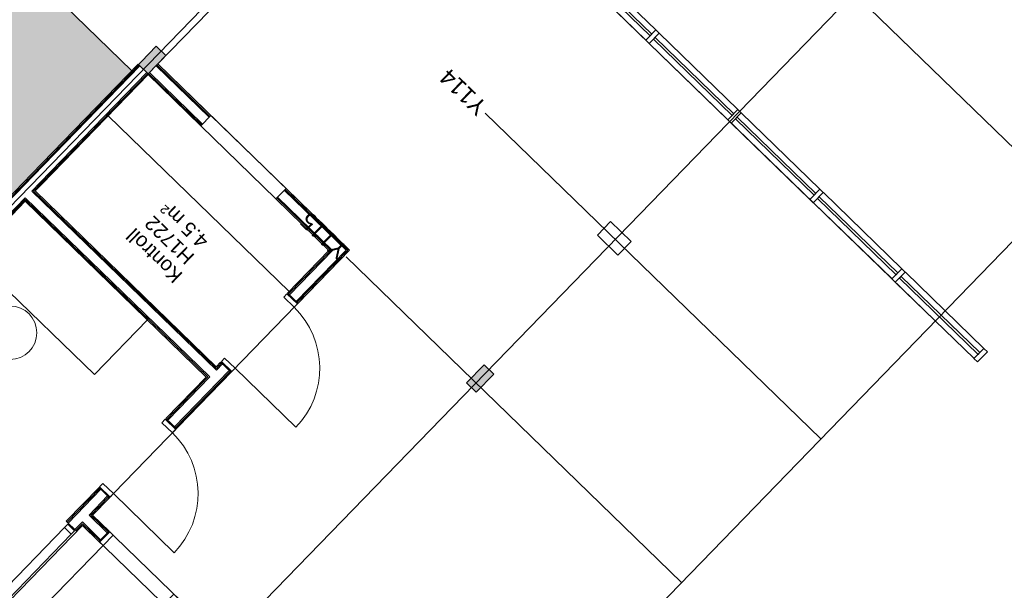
# Model space of a CAD drawing. Header units: millimetres. Extents: x 1395914 to 1460038, y 2368732 to 2439619.
# Tile 20 of 40: x 1435400 to 1445739, y 2387575 to 2393564. Entities that reach past the tile are written whole.
import ezdxf

# ---------------------------------------------------------------- set-up
doc = ezdxf.new("R2010")
doc.units = ezdxf.units.MM
doc.header["$MEASUREMENT"] = 0
for name, color, linetype, lineweight in [('20_Bygning generelt', 7, 'Continuous', 0), ('22_Bæresystemer', 7, 'Continuous', 0), ('24_Dør', 7, 'Continuous', 0), ('24_Innervegger', 7, 'Continuous', 0), ('271_Fastinventar', 7, 'Continuous', 0), ('822_Akselinjer', 7, 'Continuous', 0), ('83_Tekst', 7, 'Continuous', 0)]:
    doc.layers.add(name, color=color, linetype=linetype, lineweight=lineweight)
doc.layers.add('A200-14_kiosk', color=7, linetype='Continuous', lineweight=5, true_color=0xc7d6ef)
doc.layers.add('A852-TYNN', color=7, linetype='Continuous', lineweight=5, plot=False)
doc.styles.add('Arial_27', font='arial.ttf', dxfattribs={"height": 175})
doc.styles.add('Arial_29', font='arial.ttf', dxfattribs={"height": 150})

# ---------------------------------------------------------------- blocks, each defined once
blk = doc.blocks.new('Enfløyet - Tredør 10x21 grå-1196485-PLOT VIEW 001-01 01')
for p, q in [((445, 66), (445, 956)), ((-495, 66), (-495, -86)), ((-445, 66), (-495, 66)), ((-445, 66), (-445, -86)), ((445, 66), (445, -86)), ((445, 66), (495, 66)), ((495, 66), (495, -86)), ((-495, -86), (-445, -86)), ((495, -86), (445, -86))]:
    blk.add_line(p, q)
blk.add_arc((445, 66), 890, 90, 180)
blk = doc.blocks.new('Vindu 2 felt - Vindu 2 felt 12x21M-1975867-PLOT VIEW 001-01 01')
for p, q in [((-587, 36), (-637, 36)), ((-637, 36), (-637, -64)), ((-587, -64), (-587, 36)), ((-587, 36), (503, 36)), ((553, 36), (503, 36)), ((503, 36), (503, -64)), ((553, -64), (553, 36)), ((-637, -64), (-587, -64)), ((503, -64), (-587, -64)), ((503, -64), (553, -64))]:
    blk.add_line(p, q)
blk = doc.blocks.new('System Panel - Glassfelt 25mm 0 offset-2001827-PLOT VIEW 001-01 01')
for p, q in [((575, 12.5), (-575, 12.5)), ((-575, 12.5), (-575, -12.5)), ((575, -12.5), (575, 12.5)), ((-575, -12.5), (575, -12.5))]:
    blk.add_line(p, q)
blk = doc.blocks.new('Rectangular Mullion - 50x150mm Aluminium-2001821-PLOT VIEW 001-01 01')
for p, q in [((-25, 75), (25, 75)), ((-25, -75), (-25, 75)), ((25, 75), (25, -75)), ((25, -75), (-25, -75))]:
    blk.add_line(p, q)
blk = doc.blocks.new('Rectangular Mullion - 50x150mm Aluminium-2001736-PLOT VIEW 001-01 01')
for p, q in [((116447, 164343), (117229, 163501)), ((117120, 163399), (116337, 164241))]:
    blk.add_line(p, q)

msp = doc.modelspace()

# ---------------------------------------------------------------- hatches: boundary and pattern name
at = {"layer": '22_Bæresystemer', "linetype": 'Continuous', "extrusion": (0, 0, -1)}
msp.add_hatch(color=256, dxfattribs=at).paths.add_polyline_path([(-1440194, 2389653), (-1440093, 2389751), (-1440279, 2389942), (-1440380, 2389845)])
at = {"layer": '24_Innervegger', "linetype": 'Continuous', "extrusion": (0, 0, -1)}
for color, points in [(256, [(-1436749, 2392996), (-1436651, 2393091), (-1436681, 2393121), (-1436678, 2393124), (-1436834, 2393285), (-1436921, 2393202), (-1436935, 2393188)]), (9, [(-1436651, 2393091), (-1436681, 2393121), (-1436678, 2393124), (-1436649, 2393094)])]:
    msp.add_hatch(color=color, dxfattribs=at).paths.add_polyline_path(points)
at = {"layer": 'A200-14_kiosk'}
h = msp.add_hatch(color=256, dxfattribs=at)
h.dxf.hatch_style = 1
h.paths.add_polyline_path([(1429512, 2385748), (1427898, 2387316), (1427900, 2387318), (1426078, 2389087), (1428399, 2391480), (1426074, 2389084), (1421278, 2393739), (1428342, 2401018), (1436576, 2393027)])

# ---------------------------------------------------------------- linework, layer by layer
at = {"layer": '20_Bygning generelt', "flags": 128}
msp.add_lwpolyline([(1436576, 2393027), (1428342, 2401018), (1421278, 2393739)], dxfattribs=at)
at = {"layer": '22_Bæresystemer'}
for p, q in [((1441605, 2391445), (1441466, 2391301)), ((1441820, 2391236), (1441605, 2391445)), ((1441466, 2391301), (1441681, 2391092)), ((1441681, 2391092), (1441820, 2391236)), ((1440279, 2389942), (1440093, 2389751)), ((1440380, 2389845), (1440279, 2389942)), ((1440194, 2389653), (1440380, 2389845)), ((1440093, 2389751), (1440194, 2389653))]:
    msp.add_line(p, q, dxfattribs=at)
at = {"layer": '24_Innervegger'}
for p, q in [((1436834, 2393285), (1436678, 2393124)), ((1436935, 2393188), (1436834, 2393285)), ((1436749, 2392996), (1436935, 2393188)), ((1436644, 2393098), (1435524, 2391943)), ((1435533, 2391934), (1436654, 2393089)), ((1435543, 2391925), (1436663, 2393080)), ((1436753, 2392992), (1436644, 2393098)), ((1436678, 2393124), (1436649, 2393094)), ((1436649, 2393094), (1436651, 2393091)), ((1436651, 2393091), (1436749, 2392996)), ((1436850, 2393100), (1436744, 2392991)), ((1436832, 2393081), (1437389, 2392540)), ((1436841, 2393091), (1437398, 2392549)), ((1437407, 2392559), (1436850, 2393100)), ((1435614, 2391856), (1436735, 2393010)), ((1435624, 2391847), (1436744, 2393001)), ((1435633, 2391838), (1436753, 2392992)), ((1436744, 2392991), (1437301, 2392450)), ((1436753, 2393000), (1437310, 2392459)), ((1436762, 2393009), (1437319, 2392468)), ((1437301, 2392450), (1437407, 2392559)), ((1437407, 2392559), (1438197, 2391793)), ((1438091, 2391684), (1437301, 2392450)), ((1435524, 2391943), (1431954, 2388264)), ((1431960, 2388252), (1435533, 2391934)), ((1431967, 2388241), (1435543, 2391925)), ((1435527, 2391766), (1435614, 2391856)), ((1435546, 2391766), (1435624, 2391847)), ((1435564, 2391767), (1435633, 2391838)), ((1433058, 2389221), (1435458, 2391694)), ((1437395, 2389814), (1435458, 2391694)), ((1435527, 2391766), (1437465, 2389886)), ((1435546, 2391766), (1437465, 2389904)), ((1437464, 2389922), (1435564, 2391767)), ((1438197, 2391793), (1438091, 2391684)), ((1438100, 2391693), (1438667, 2391143)), ((1438109, 2391702), (1438685, 2391143)), ((1438179, 2391774), (1438827, 2391145)), ((1438188, 2391783), (1438845, 2391145)), ((1438863, 2391146), (1438197, 2391793)), ((1433076, 2389222), (1435458, 2391676)), ((1433095, 2389222), (1435458, 2391658)), ((1435458, 2391676), (1437377, 2389814)), ((1435458, 2391658), (1437359, 2389813)), ((1438091, 2391684), (1438648, 2391142)), ((1438648, 2391142), (1438214, 2390695)), ((1438667, 2391143), (1438223, 2390686)), ((1438685, 2391143), (1438232, 2390677)), ((1438827, 2391145), (1438304, 2390607)), ((1438845, 2391145), (1438314, 2390598)), ((1438323, 2390589), (1438863, 2391146)), ((1438214, 2390695), (1438323, 2390589)), ((1437510, 2389970), (1437464, 2389922)), ((1437520, 2389961), (1437465, 2389904)), ((1437529, 2389952), (1437465, 2389886)), ((1437620, 2389864), (1437510, 2389970)), ((1437601, 2389882), (1437026, 2389290)), ((1437610, 2389873), (1437036, 2389281)), ((1437045, 2389272), (1437620, 2389864)), ((1437359, 2389813), (1436936, 2389378)), ((1437377, 2389814), (1436945, 2389369)), ((1437395, 2389814), (1436955, 2389360)), ((1436936, 2389378), (1437045, 2389272)), ((1436233, 2388653), (1435889, 2388299)), ((1436242, 2388644), (1435899, 2388290)), ((1436251, 2388635), (1435908, 2388281)), ((1436342, 2388547), (1436233, 2388653)), ((1436323, 2388565), (1436128, 2388364)), ((1436332, 2388556), (1436146, 2388364)), ((1436164, 2388365), (1436342, 2388547)), ((1435889, 2388299), (1435998, 2388194)), ((1436058, 2388292), (1435980, 2388212)), ((1436058, 2388292), (1436250, 2388106)), ((1436128, 2388364), (1436320, 2388177)), ((1436146, 2388364), (1436329, 2388187)), ((1436338, 2388196), (1436164, 2388365)), ((1436058, 2388274), (1435989, 2388203)), ((1435998, 2388194), (1436059, 2388255)), ((1436058, 2388274), (1436241, 2388096)), ((1436059, 2388255), (1436232, 2388087)), ((1436232, 2388087), (1436338, 2388196))]:
    msp.add_line(p, q, dxfattribs=at)
at = {"layer": '271_Fastinventar'}
for p, q in [((1438231, 2390712), (1436330, 2392556)), ((1434892, 2391092), (1435449, 2391667)), ((1435449, 2391667), (1436741, 2390413)), ((1436184, 2389839), (1434892, 2391092)), ((1436741, 2390413), (1436184, 2389839))]:
    msp.add_line(p, q, dxfattribs=at)
msp.add_circle((1435300, 2390278), 280, dxfattribs=at)
at = {"layer": '822_Akselinjer'}
for p, q in [((1454433, 2411320), (1426666, 2382706)), ((1456984, 2407056), (1430110, 2379363)), ((1442796, 2395166), (1446318, 2391748)), ((1440289, 2392582), (1443811, 2389164)), ((1438827, 2391075), (1442349, 2387657))]:
    msp.add_line(p, q, dxfattribs=at)
at = {"layer": 'A852-TYNN'}
msp.add_lwpolyline([(1401563, 2404179), (1430825, 2375782), (1460038, 2405885), (1430776, 2434282)], close=True, dxfattribs=at)
for points in [[(1439703, 2384931), (1436164, 2388365), (1438863, 2391146), (1436850, 2393100), (1438190, 2394481), (1438236, 2394435), (1438376, 2394579), (1438333, 2394620), (1439465, 2395786), (1445013, 2390402)], [(1434028, 2379083), (1431921, 2381128), (1431933, 2381141), (1431833, 2381239), (1431820, 2381226), (1431748, 2381295), (1431783, 2381331), (1428769, 2384256), (1428734, 2384220), (1428476, 2384471), (1428488, 2384484), (1428493, 2384480), (1428384, 2384586), (1431248, 2387319), (1432507, 2386096), (1433985, 2386119), (1436059, 2388255), (1439597, 2384822)]]:
    msp.add_lwpolyline(points, dxfattribs=at)

# ---------------------------------------------------------------- block references
at = {"layer": '24_Dør'}
for p, rotation in [((1437924, 2390272), 225.8600616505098), ((1436646, 2388955), 225.8600616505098), ((1436641, 2387783), 135.8600616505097)]:
    msp.add_blockref('Enfløyet - Tredør 10x21 grå-1196485-PLOT VIEW 001-01 01', p, dxfattribs=dict(at, rotation=rotation))
at = {"layer": '24_Innervegger'}
for name, p, rotation in [('Rectangular Mullion - 50x150mm Aluminium-2001736-PLOT VIEW 001-01 01', (1333447, 2224123), 2.958939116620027), ('System Panel - Glassfelt 25mm 0 offset-2001827-PLOT VIEW 001-01 01', (1441615, 2393804), 135.8600616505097), ('Rectangular Mullion - 50x150mm Aluminium-2001736-PLOT VIEW 001-01 01', (1334308, 2223287), 2.958939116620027), ('System Panel - Glassfelt 25mm 0 offset-2001827-PLOT VIEW 001-01 01', (1442477, 2392968), 135.8600616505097), ('Rectangular Mullion - 50x150mm Aluminium-2001736-PLOT VIEW 001-01 01', (1335169, 2222451), 2.958939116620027), ('System Panel - Glassfelt 25mm 0 offset-2001827-PLOT VIEW 001-01 01', (1443338, 2392132), 135.8600616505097), ('Rectangular Mullion - 50x150mm Aluminium-2001736-PLOT VIEW 001-01 01', (1336031, 2221616), 2.958939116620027), ('System Panel - Glassfelt 25mm 0 offset-2001827-PLOT VIEW 001-01 01', (1444199, 2391297), 135.8600616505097), ('Rectangular Mullion - 50x150mm Aluminium-2001736-PLOT VIEW 001-01 01', (1336892, 2220780), 2.958939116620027), ('System Panel - Glassfelt 25mm 0 offset-2001827-PLOT VIEW 001-01 01', (1445060, 2390461), 135.8600616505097), ('Vindu 2 felt - Vindu 2 felt 12x21M-1975867-PLOT VIEW 001-01 01', (1435507, 2387768), 225.8600616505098)]:
    msp.add_blockref(name, p, dxfattribs=dict(at, rotation=rotation))
at = {"layer": '24_Innervegger', "extrusion": (0, 0, -1), "rotation": 44.13993834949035}
for p in [(-1442046, 2393386), (-1442907, 2392550), (-1443768, 2391714), (-1444629, 2390879), (-1445491, 2390043)]:
    msp.add_blockref('Rectangular Mullion - 50x150mm Aluminium-2001821-PLOT VIEW 001-01 01', p, dxfattribs=at)

# ---------------------------------------------------------------- texts
at = {"layer": '822_Akselinjer', "linetype": 'Continuous', "char_height": 175, "width": 702.48, "attachment_point": 1, "rotation": 135.8601, "style": 'Arial_27'}
for s, insert in [('Y114', (1440201, 2392542)), ('Y115', (1438738, 2391035))]:
    msp.add_mtext(s, dxfattribs=dict(at, insert=insert))
at = {"layer": '83_Tekst', "linetype": 'Continuous', "char_height": 150, "attachment_point": 1, "rotation": 135.8601, "style": 'Arial_29'}
for s, insert, width in [('4.5 m²', (1437291, 2391149), 738.55), ('H1722', (1437142, 2390981), 762.6), ('Kontroll', (1437017, 2390786), 874.84)]:
    msp.add_mtext(s, dxfattribs=dict(at, insert=insert, width=width))

doc.saveas('drawing.dxf')
